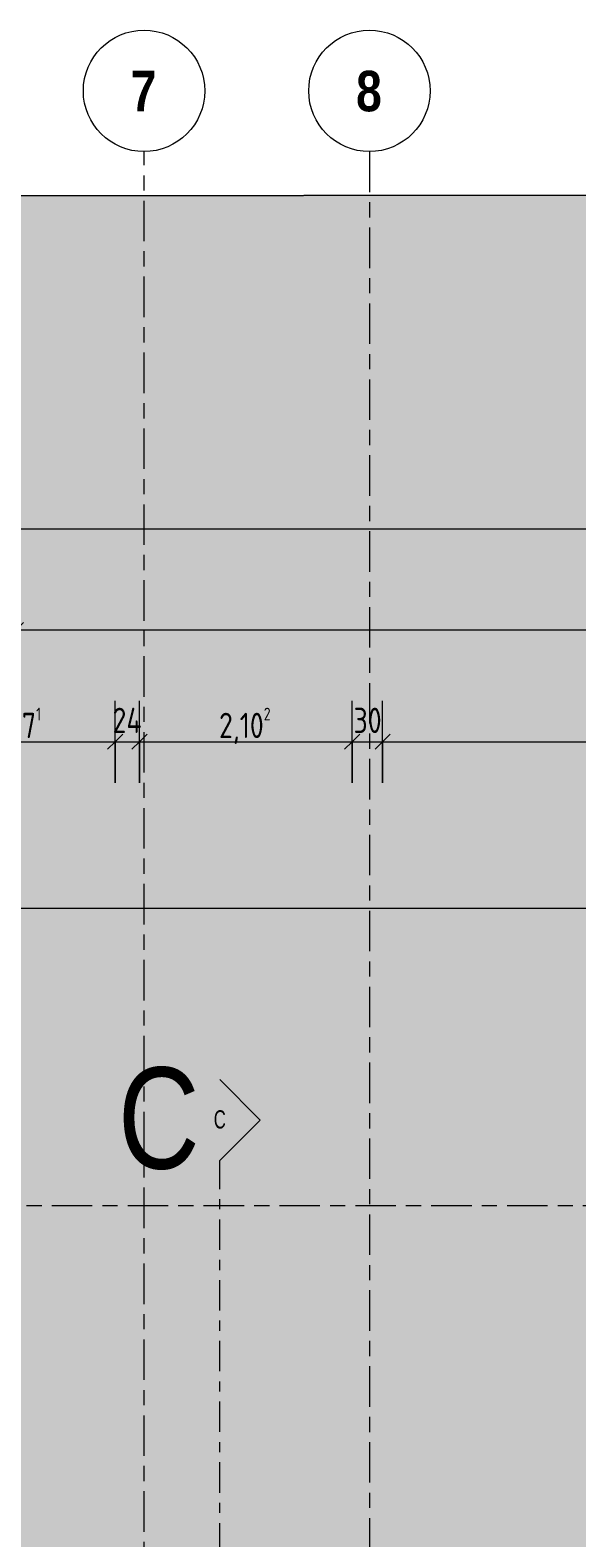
# Model space of a CAD drawing. Header units: metres. Extents: x -39 to 114, y -54 to 869.
# Tile 35 of 44: x -4 to 1, y 23 to 38. Entities that reach past the tile are written whole.
import ezdxf

# ---------------------------------------------------------------- set-up
doc = ezdxf.new("R2010")
doc.units = ezdxf.units.M
doc.linetypes.add('_Rasterlinie_', pattern=[0.75, 0.4, -0.1, 0.15, -0.1])
doc.linetypes.add('_Schnittlinie_', pattern=[0.6, 0.3, -0.1, 0.1, -0.1])
for name, color, linetype, lineweight in [('A_Bem', 7, 'Continuous', 5), ('A_Bem-100', 7, 'Continuous', 5), ('A_Körper_Form', 7, 'Continuous', 5), ('A_Notizen', 50, 'Continuous', 5), ('A_Raster', 128, 'Continuous', 5), ('A_Symbol-S_A', 172, 'Continuous', 5)]:
    doc.layers.add(name, color=color, linetype=linetype, lineweight=lineweight)
doc.styles.add('Arial Narrow', font='ARIALN.TTF', dxfattribs={"width": 0.8, "height": 0.18})
doc.styles.add('Arial Narrow_B', font='txt', dxfattribs={"height": 0.4})
doc.styles.add('Arial_1', font='arial.ttf', dxfattribs={"width": 0.8, "height": 1})
doc.styles.add('ISOCPEUR', font='isocpeur.ttf', dxfattribs={"width": 0.8, "height": 0.25})
doc.dimstyles.new('BLB-Standard_2_5_Aussen', dxfattribs={"dimscale": 0.3048, "dimtxt": 0.248995, "dimasz": 0.492126, "dimexe": 1.32874, "dimexo": 0.0625, "dimgap": 0.032808, "dimtad": 1, "dimdec": 1, "dimlfac": 100, "dimrnd": 0.1, "dimdsep": 46, "dimtxsty": 'ISOCPEUR', "dimblk1": 'OBLIQUE', "dimblk2": 'OBLIQUE', "dimsah": 1, "dimcen": 0.09, "dimdle": 0.164042, "dimazin": 0, "dimtfac": 1, "dimtdec": 4, "dimtix": 1, "dimtmove": 0, "dimatfit": 3, "dimfxl": 1.32874, "dimfxlon": 1, "dimtvp": 1, "dimtolj": 1, "dimtzin": 0, "dimarcsym": 2})
doc.dimstyles.new('BLB-Standard_2_5_Aussen_1', dxfattribs={"dimscale": 0.3048, "dimtxt": 0.248995, "dimasz": 0.492126, "dimexe": 1.32874, "dimexo": 0.0625, "dimgap": 0.032808, "dimtad": 1, "dimrnd": 0.001, "dimzin": 0, "dimdsep": 46, "dimtxsty": 'ISOCPEUR', "dimblk1": 'OBLIQUE', "dimblk2": 'OBLIQUE', "dimsah": 1, "dimcen": 0.09, "dimdle": 0.164042, "dimazin": 0, "dimtfac": 1, "dimtdec": 4, "dimtix": 1, "dimtmove": 0, "dimatfit": 3, "dimfxl": 1.32874, "dimfxlon": 1, "dimtvp": 1, "dimtolj": 1, "dimtzin": 0, "dimarcsym": 2})
doc.dimstyles.new('BLB-Standard_2_5_Aussen_maskiert', dxfattribs={"dimscale": 0.3048, "dimtxt": 0.248995, "dimasz": 0.492126, "dimexe": 1.32874, "dimexo": 0.0625, "dimgap": 0.032808, "dimtad": 1, "dimrnd": 0.001, "dimzin": 0, "dimdsep": 46, "dimtxsty": 'ISOCPEUR', "dimblk1": 'OBLIQUE', "dimblk2": 'OBLIQUE', "dimsah": 1, "dimcen": 0.09, "dimdle": 0.164042, "dimazin": 0, "dimtfac": 1, "dimtdec": 4, "dimtix": 1, "dimtmove": 0, "dimatfit": 3, "dimfxl": 1.32874, "dimfxlon": 1, "dimtvp": 1, "dimtfill": 1, "dimtolj": 1, "dimtzin": 0, "dimarcsym": 2})

# ---------------------------------------------------------------- blocks, each defined once
blk = doc.blocks.new('Schnitt - Name-592450-A-E-2- OK FFB')
at = {"layer": 'A_Symbol-S_A', "lineweight": 9}
for p, q in [((-0.004, 0.004), (-0.008, 0)), ((0, 0), (-0.004, 0.004))]:
    blk.add_line(p, q, dxfattribs=at)
blk = doc.blocks.new('DIMBLOCK100-A-E-2- OK FFB')
at = {"layer": 'A_Bem-100'}
for p, q in [((-5.301, 30.827), (-5.301, 31.637)), ((-3.331, 30.827), (-3.331, 31.637)), ((-5.301, 31.232), (-3.331, 31.232)), ((-5.301, 31.232), (-5.301, 30.827)), ((-3.331, 31.232), (-3.331, 30.827))]:
    blk.add_line(p, q, dxfattribs=at)
at = {"layer": 'A_Bem-100', "lineweight": 9}
for p, q in [((-5.301, 31.232), (-5.226, 31.307)), ((-3.331, 31.232), (-3.256, 31.307)), ((-5.301, 31.232), (-5.376, 31.157)), ((-3.331, 31.232), (-3.406, 31.157))]:
    blk.add_line(p, q, dxfattribs=at)
at = {"layer": 'A_Bem-100', "color": 0, "insert": (-4.569, 31.568), "char_height": 0.25, "width": 0.60651, "attachment_point": 1, "line_spacing_factor": 1.149209, "style": 'ISOCPEUR'}
blk.add_mtext('1,97\\A2\\H0.5x;\\S1^  ;\\H2x;', dxfattribs=at)
blk = doc.blocks.new('_Oblique')
at = {"color": 0, "linetype": 'ByBlock', "lineweight": -2}
blk.add_line((-0.5, -0.5), (0.5, 0.5), dxfattribs=at)
blk = doc.blocks.new('DIMBLOCK101-A-E-2- OK FFB')
at = {"layer": 'A_Bem-100'}
for p, q in [((-3.331, 30.827), (-3.331, 31.637)), ((-3.091, 30.827), (-3.091, 31.637)), ((-3.331, 31.232), (-3.091, 31.232)), ((-3.331, 31.232), (-3.331, 30.827)), ((-3.091, 31.232), (-3.091, 30.827))]:
    blk.add_line(p, q, dxfattribs=at)
at = {"layer": 'A_Bem-100', "lineweight": 9}
for p, q in [((-3.331, 31.232), (-3.256, 31.307)), ((-3.091, 31.232), (-3.016, 31.307)), ((-3.331, 31.232), (-3.406, 31.157)), ((-3.091, 31.232), (-3.166, 31.157))]:
    blk.add_line(p, q, dxfattribs=at)
at = {"layer": 'A_Bem-100', "color": 0, "insert": (-3.357, 31.568), "char_height": 0.25, "width": 0.35255, "attachment_point": 1, "line_spacing_factor": 1.149209, "style": 'ISOCPEUR'}
blk.add_mtext('24', dxfattribs=at)
blk = doc.blocks.new('DIMBLOCK102-A-E-2- OK FFB')
at = {"layer": 'A_Bem-100'}
for p, q in [((-3.091, 30.827), (-3.091, 31.637)), ((-0.988, 30.827), (-0.988, 31.637)), ((-3.091, 31.232), (-0.988, 31.232)), ((-3.091, 31.232), (-3.091, 30.827)), ((-0.988, 31.232), (-0.988, 30.827))]:
    blk.add_line(p, q, dxfattribs=at)
at = {"layer": 'A_Bem-100', "lineweight": 9}
for p, q in [((-3.091, 31.232), (-3.016, 31.307)), ((-0.988, 31.232), (-0.913, 31.307)), ((-3.091, 31.232), (-3.166, 31.157)), ((-0.988, 31.232), (-1.063, 31.157))]:
    blk.add_line(p, q, dxfattribs=at)
at = {"layer": 'A_Bem-100', "color": 0, "insert": (-2.305, 31.568), "char_height": 0.25, "width": 0.63639, "attachment_point": 1, "line_spacing_factor": 1.149209, "style": 'ISOCPEUR'}
blk.add_mtext('2,10\\A2\\H0.5x;\\S2^  ;\\H2x;', dxfattribs=at)
blk = doc.blocks.new('DIMBLOCK103-A-E-2- OK FFB')
at = {"layer": 'A_Bem-100'}
for p, q in [((-0.988, 30.827), (-0.988, 31.637)), ((-0.688, 30.827), (-0.688, 31.637)), ((-0.988, 31.232), (-0.688, 31.232)), ((-0.988, 31.232), (-0.988, 30.827)), ((-0.688, 31.232), (-0.688, 30.827))]:
    blk.add_line(p, q, dxfattribs=at)
at = {"layer": 'A_Bem-100', "lineweight": 9}
for p, q in [((-0.988, 31.232), (-0.913, 31.307)), ((-0.688, 31.232), (-0.613, 31.307)), ((-0.988, 31.232), (-1.063, 31.157)), ((-0.688, 31.232), (-0.763, 31.157))]:
    blk.add_line(p, q, dxfattribs=at)
at = {"layer": 'A_Bem-100', "color": 0, "insert": (-0.975, 31.568), "char_height": 0.25, "width": 0.32865, "attachment_point": 1, "line_spacing_factor": 1.149209, "style": 'ISOCPEUR'}
blk.add_mtext('30', dxfattribs=at)
blk = doc.blocks.new('DIMBLOCK104-A-E-2- OK FFB')
at = {"layer": 'A_Bem-100'}
for p, q in [((-0.688, 30.827), (-0.688, 31.637)), ((16.045, 30.827), (16.045, 31.637)), ((-0.688, 31.232), (16.045, 31.232)), ((-0.688, 31.232), (-0.688, 30.827)), ((16.045, 31.232), (16.045, 30.827))]:
    blk.add_line(p, q, dxfattribs=at)
at = {"layer": 'A_Bem-100', "lineweight": 9}
for p, q in [((-0.688, 31.232), (-0.613, 31.307)), ((16.045, 31.232), (16.12, 31.307)), ((-0.688, 31.232), (-0.763, 31.157)), ((16.045, 31.232), (15.97, 31.157))]:
    blk.add_line(p, q, dxfattribs=at)
at = {"layer": 'A_Bem-100', "color": 0, "insert": (7.345, 31.568), "char_height": 0.25, "width": 0.80072, "attachment_point": 1, "line_spacing_factor": 1.149209, "style": 'ISOCPEUR'}
blk.add_mtext('16,73\\A2\\H0.5x;\\S3^  ;\\H2x;', dxfattribs=at)
blk = doc.blocks.new('DIMBLOCK124-A-E-2- OK FFB')
at = {"layer": 'A_Bem-100'}
for p, q in [((-4.311, 31.931), (-4.311, 32.741)), ((12.273, 31.931), (12.273, 32.741)), ((-4.311, 32.336), (12.273, 32.336)), ((-4.311, 32.336), (-4.311, 31.931)), ((12.273, 32.336), (12.273, 31.931))]:
    blk.add_line(p, q, dxfattribs=at)
at = {"layer": 'A_Bem-100', "lineweight": 9}
for p, q in [((-4.311, 32.336), (-4.386, 32.261)), ((-4.311, 32.336), (-4.236, 32.411)), ((12.273, 32.336), (12.198, 32.261)), ((12.273, 32.336), (12.348, 32.411))]:
    blk.add_line(p, q, dxfattribs=at)
at = {"layer": 'A_Bem-100', "color": 0, "insert": (3.64, 32.672), "char_height": 0.25, "width": 0.81864, "attachment_point": 1, "line_spacing_factor": 1.149209, "style": 'ISOCPEUR'}
blk.add_mtext('16,58\\A2\\H0.5x;\\S4^  ;\\H2x;', dxfattribs=at)
blk = doc.blocks.new('Raster - Raster-989695-A-E-2- OK FFB')
at = {"layer": 'A_Raster', "lineweight": 9}
blk.add_circle((0, 0), 0.006, dxfattribs=at)
blk = doc.blocks.new('DIMBLOCK266-A-E-2- OK FFB')
at = {"layer": 'A_Bem-100'}
for p, q in [((-14.026, 32.931), (-14.026, 33.741)), ((23.221, 32.931), (23.221, 33.741)), ((-14.076, 33.336), (23.271, 33.336)), ((-14.026, 33.336), (-14.026, 32.931)), ((23.221, 33.336), (23.221, 32.931))]:
    blk.add_line(p, q, dxfattribs=at)
at = {"layer": 'A_Bem-100', "lineweight": 9}
for p, q in [((-14.026, 33.336), (-13.951, 33.411)), ((23.221, 33.336), (23.296, 33.411)), ((-14.026, 33.336), (-14.101, 33.261)), ((23.221, 33.336), (23.146, 33.261))]:
    blk.add_line(p, q, dxfattribs=at)
at = {"layer": 'A_Bem-100', "color": 0, "insert": (4.234, 33.672), "char_height": 0.25, "width": 0.87242, "attachment_point": 1, "line_spacing_factor": 1.149209, "style": 'ISOCPEUR', "bg_fill": 3, "box_fill_scale": 1.25, "bg_fill_color": 256, "bg_fill_true_color": 13158600, "bg_fill_transparency": 0}
blk.add_mtext('37,24\\A2\\H0.5x;\\S7^  ;\\H2x;', dxfattribs=at)

msp = doc.modelspace()

# ---------------------------------------------------------------- hatches: boundary and pattern name
at = {"layer": 'A_Körper_Form', "lineweight": 9}
for points in [[(-12.1073, 29.5752), (9.6139, 29.5969), (23.2603, 29.597), (23.2602, 36.6534), (-14.2711, 36.6159)], [(-4.3095, 18.8384), (11.2065, 21.097), (11.2064, 29.5987), (-6.2561, 29.5813), (-4.4755, 19.7544)]]:
    msp.add_hatch(color=254, dxfattribs=at).paths.add_polyline_path(points, flags=0)

# ---------------------------------------------------------------- linework, layer by layer
at = {"layer": 'A_Körper_Form', "color": 253, "lineweight": 9}
for p, q in [((-14.2719, 36.6161), (23.2595, 36.6536)), ((23.2602, 36.6534), (-14.2711, 36.6159)), ((-7.3167, 29.58), (9.6139, 29.5969)), ((11.2064, 29.5987), (-6.2561, 29.5813))]:
    msp.add_line(p, q, dxfattribs=at)
at = {"layer": 'A_Raster', "linetype": '_Rasterlinie_', "lineweight": 9}
for p, q in [((-3.046, -53.073), (-3.046, 37.0621)), ((-0.8185, 37.0621), (-0.8185, -53.073)), ((-37.7073, 26.6516), (31.3207, 26.6516))]:
    msp.add_line(p, q, dxfattribs=at)
at = {"layer": 'A_Symbol-S_A', "linetype": '_Schnittlinie_', "lineweight": 9}
msp.add_line((-2.2984, -31.9872), (-2.2984, 27.094), dxfattribs=at)

# ---------------------------------------------------------------- block references
at = {"layer": 'A_Raster', "lineweight": 9, "xscale": 99.99999999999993, "yscale": 99.99999999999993, "zscale": 99.99999999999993}
msp.add_blockref('Raster - Raster-989695-A-E-2- OK FFB', (-3.046, 37.6621), dxfattribs=at)
at = {"layer": 'A_Raster', "lineweight": 9, "xscale": 99.99999999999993, "yscale": 99.99999999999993, "zscale": 99.99999999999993, "rotation": 180}
msp.add_blockref('Raster - Raster-989695-A-E-2- OK FFB', (-0.8185, 37.6621), dxfattribs=at)
at = {"layer": 'A_Symbol-S_A', "lineweight": 9, "xscale": 99.99999999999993, "yscale": 99.99999999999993, "zscale": 99.99999999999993, "rotation": 269.9999999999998}
msp.add_blockref('Schnitt - Name-592450-A-E-2- OK FFB', (-2.2984, 27.094), dxfattribs=at)

# ---------------------------------------------------------------- texts
at = {"layer": 'A_Notizen', "color": 7, "insert": (-3.3038, 28.0142), "char_height": 1, "width": 0.974852, "attachment_point": 1, "style": 'Arial_1'}
msp.add_mtext('C', dxfattribs=at)
at = {"layer": 'A_Raster', "char_height": 0.4, "width": 0.312658, "attachment_point": 1, "style": 'Arial Narrow_B'}
for s, insert in [('\\fArial Narrow|b1|i0|c0|p34|;7', (-3.178, 37.8605)), ('\\fArial Narrow|b1|i0|c0|p34|;8', (-0.9505, 37.8605))]:
    msp.add_mtext(s, dxfattribs=dict(at, insert=insert))
at = {"layer": 'A_Symbol-S_A', "insert": (-2.3569, 27.5911), "char_height": 0.18, "width": 0.141097, "attachment_point": 1, "style": 'Arial Narrow'}
msp.add_mtext('C', dxfattribs=at)

# ---------------------------------------------------------------- dimensions: what is measured, and where the dimension line sits
at = {"layer": 'A_Bem'}
for base, p1, p2, text, override, picture, middle in [((12.2728, 32.3356), (-4.3108, 31.9306), (12.2728, 31.9306), '\\A1;16,58\\Q;{\\A1;{\\H0.5x;\\S4^ ;}}', {"dimpost": '<>', "dimfxl": 16.583631}, 'DIMBLOCK124-A-E-2- OK FFB', (3.981, 32.4956)), ((-3.3305, 31.2317), (-5.3012, 30.8267), (-3.3305, 30.8267), '\\A1;1,97\\Q;{\\A1;{\\H0.5x;\\S1^ ;}}', {"dimpost": '<>', "dimfxl": 1.970698}, 'DIMBLOCK100-A-E-2- OK FFB', (-4.3159, 31.3917)), ((-0.9882, 31.2317), (-3.0905, 30.8267), (-0.9882, 30.8267), '\\A1;2,10\\Q;{\\A1;{\\H0.5x;\\S2^ ;}}', {"dimpost": '<>', "dimfxl": 2.102329}, 'DIMBLOCK102-A-E-2- OK FFB', (-2.0394, 31.3917)), ((16.0449, 31.2317), (-0.6878, 30.8267), (16.0449, 30.8267), '\\A1;16,73\\Q;{\\A1;{\\H0.5x;\\S3^ ;}}', {"dimpost": '<>', "dimfxl": 16.732689}, 'DIMBLOCK104-A-E-2- OK FFB', (7.6786, 31.3917))]:
    dim = msp.add_linear_dim(base=base, p1=p1, p2=p2, text=text, dimstyle='BLB-Standard_2_5_Aussen_1', override=override, dxfattribs=at)
    dim.commit()
    dim.dimension.update_dxf_attribs({"geometry": picture, "text_midpoint": middle})
for base, p1, p2, override, picture, middle in [((-3.0905, 31.2317), (-3.3305, 30.8267), (-3.0905, 30.8267), {"dimpost": '<>', "dimfxl": 0.24}, 'DIMBLOCK101-A-E-2- OK FFB', (-3.2105, 31.3667)), ((-0.6878, 31.2317), (-0.9882, 30.8267), (-0.6878, 30.8267), {"dimpost": '<>', "dimfxl": 0.300422}, 'DIMBLOCK103-A-E-2- OK FFB', (-0.838, 31.3667))]:
    dim = msp.add_linear_dim(base=base, p1=p1, p2=p2, dimstyle='BLB-Standard_2_5_Aussen', override=override, dxfattribs=at)
    dim.commit()
    dim.dimension.update_dxf_attribs({"geometry": picture, "text_midpoint": middle})

# ---------------------------------------------------------------- next in the draw order: dimensions: what is measured, and where the dimension line sits
dim = msp.add_linear_dim(base=(23.2214, 33.3356), p1=(-14.0256, 32.9306), p2=(23.2214, 32.9306), text='\\A1;37,24\\Q;{\\A1;{\\H0.5x;\\S7^ ;}}', dimstyle='BLB-Standard_2_5_Aussen_maskiert', override={"dimpost": '<>', "dimfxl": 37.247058}, dxfattribs=at)
dim.commit()
dim.dimension.update_dxf_attribs({"geometry": 'DIMBLOCK266-A-E-2- OK FFB', "text_midpoint": (4.5979, 33.4956)})

doc.saveas('drawing.dxf')
